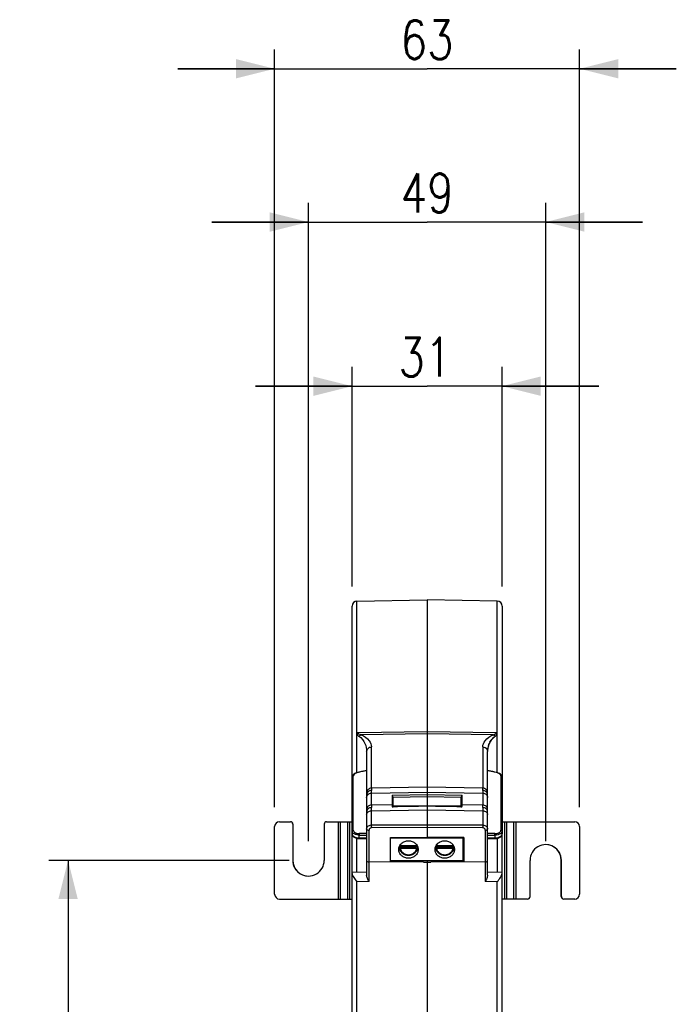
# Model space of a CAD drawing. Header units: millimetres. Extents: x 0 to 210, y 0 to 297.
# Tile 4 of 9: x 53 to 87, y 120 to 171. Entities that reach past the tile are written whole.
import ezdxf

# ---------------------------------------------------------------- set-up
doc = ezdxf.new("R2010")
doc.units = ezdxf.units.MM
doc.header["$LTSCALE"] = 19.36
doc.layers.get('0').update_dxf_attribs({"linetype": 'CONTINUOUS'})
doc.styles.get("Standard").update_dxf_attribs({"font": 'SIMPLEX.SHX', "width": 0.8})
doc.dimstyles.new('DIMSTYLE_1', dxfattribs={"dimtxt": 2, "dimasz": 2, "dimexe": 1, "dimexo": 1, "dimgap": 0.5, "dimtad": 1, "dimlfac": 4, "dimdsep": 46, "dimtxsty": 'Standard', "dimblk": '_FILLED', "dimblk1": '_FILLED', "dimblk2": '_FILLED', "dimcen": 0.09, "dimazin": 2, "dimtp": 0.01, "dimtm": 0.01, "dimtfac": 1, "dimtofl": 0, "dimtmove": 0, "dimatfit": 3, "dimldrblk": '_FILLED', "dimfxl": 0, "dimtolj": 1, "dimarcsym": 0})
doc.dimstyles.new('DIMSTYLE_2', dxfattribs={"dimtxt": 2, "dimasz": 2, "dimexe": 1, "dimexo": 1, "dimgap": 0.5, "dimtad": 1, "dimdec": 0, "dimlfac": 4, "dimdsep": 46, "dimtxsty": 'Standard', "dimblk": '_FILLED', "dimblk1": '_FILLED', "dimblk2": '_FILLED', "dimcen": 0.09, "dimazin": 2, "dimtp": 0.01, "dimtm": 0.01, "dimtfac": 1, "dimtdec": 0, "dimtofl": 0, "dimtmove": 0, "dimatfit": 3, "dimldrblk": '_FILLED', "dimfxl": 0, "dimtolj": 1, "dimarcsym": 0})

# ---------------------------------------------------------------- blocks, each defined once
blk = doc.blocks.new('_FILLED')
at = {"color": 0, "linetype": 'ByBlock'}
blk.add_solid([(0, 0), (-1, 0.25), (-1, -0.25)], dxfattribs=at)
blk = doc.blocks.new('*D1')
at = {"color": 8}
for p, q in [((66.967, 127.287), (54.54, 127.287)), ((55.54, 127.287), (55.54, 109.287)), ((55.54, 91.287), (55.54, 109.287)), ((67.029, 91.287), (54.54, 91.287))]:
    blk.add_line(p, q, dxfattribs=at)
at = {"color": 8, "xscale": 2, "yscale": 2, "zscale": 2}
for p, rotation in [((55.54, 127.287), 90), ((55.54, 91.287), 270)]:
    blk.add_blockref('_FILLED', p, dxfattribs=dict(at, rotation=rotation))
at = {"color": 8, "insert": (53.04, 109.287), "char_height": 2, "width": 4.8, "attachment_point": 2, "rotation": 90, "line_spacing_factor": 0.9}
blk.add_mtext('144', dxfattribs=at)
blk = doc.blocks.new('*D3')
at = {"color": 8}
for p, q in [((70.222, 141.433), (70.222, 152.794)), ((77.972, 141.433), (77.972, 152.794)), ((70.222, 151.794), (65.222, 151.794)), ((65.222, 151.794), (74.097, 151.794)), ((82.972, 151.794), (74.097, 151.794)), ((77.972, 151.794), (82.972, 151.794))]:
    blk.add_line(p, q, dxfattribs=at)
at = {"color": 8, "xscale": 2, "yscale": 2, "zscale": 2}
for p, rotation in [((70.222, 151.794), 4.868999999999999e-07), ((77.972, 151.794), 180.0000004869)]:
    blk.add_blockref('_FILLED', p, dxfattribs=dict(at, rotation=rotation))
at = {"color": 8, "insert": (73.986, 154.294), "char_height": 2, "width": 3.2, "attachment_point": 2, "line_spacing_factor": 0.9}
blk.add_mtext('31', dxfattribs=at)
blk = doc.blocks.new('*D4')
at = {"color": 8}
for p, q in [((67.967, 128.287), (67.967, 161.278)), ((80.228, 128.287), (80.228, 161.278)), ((67.967, 160.278), (62.967, 160.278)), ((62.967, 160.278), (74.097, 160.278)), ((85.228, 160.278), (74.097, 160.278)), ((80.228, 160.278), (85.228, 160.278))]:
    blk.add_line(p, q, dxfattribs=at)
at = {"color": 8, "xscale": 2, "yscale": 2, "zscale": 2}
blk.add_blockref('_FILLED', (67.967, 160.278), dxfattribs=at)
at = {"color": 8, "xscale": 2, "yscale": 2, "zscale": 2, "rotation": 180}
blk.add_blockref('_FILLED', (80.228, 160.278), dxfattribs=at)
at = {"color": 8, "insert": (74.097, 162.778), "char_height": 2, "width": 3.2, "attachment_point": 2, "line_spacing_factor": 0.9}
blk.add_mtext('49', dxfattribs=at)
blk = doc.blocks.new('*D5')
at = {"color": 8}
for p, q in [((66.217, 130.037), (66.217, 169.2)), ((81.977, 130.037), (81.977, 169.2)), ((66.217, 168.2), (61.217, 168.2)), ((61.217, 168.2), (74.097, 168.2)), ((86.977, 168.2), (74.097, 168.2)), ((81.977, 168.2), (86.977, 168.2))]:
    blk.add_line(p, q, dxfattribs=at)
at = {"color": 8, "xscale": 2, "yscale": 2, "zscale": 2}
blk.add_blockref('_FILLED', (66.217, 168.2), dxfattribs=at)
at = {"color": 8, "xscale": 2, "yscale": 2, "zscale": 2, "rotation": 180}
blk.add_blockref('_FILLED', (81.977, 168.2), dxfattribs=at)
at = {"color": 8, "insert": (74.097, 170.7), "char_height": 2, "width": 3.2, "attachment_point": 2, "line_spacing_factor": 0.9}
blk.add_mtext('63', dxfattribs=at)

msp = doc.modelspace()

# ---------------------------------------------------------------- linework, layer by layer
at = {"color": 7}
for p, q in [((70.4678, 140.6825), (74.0971, 140.7459)), ((70.4678, 131.8144), (70.4678, 140.6825)), ((74.0971, 140.7459), (74.0971, 130.108)), ((77.7265, 140.6825), (74.0971, 140.7459)), ((77.7265, 131.8138), (77.7265, 140.6825)), ((70.2221, 131.6066), (70.2221, 140.4324)), ((77.9721, 140.4324), (77.9721, 131.6073)), ((70.4678, 133.8981), (70.5063, 133.8987)), ((70.5063, 133.8987), (70.5442, 133.8993)), ((70.5442, 133.8993), (74.0971, 133.955)), ((74.0971, 133.955), (77.6501, 133.8993)), ((77.6501, 133.8993), (77.688, 133.8987)), ((77.688, 133.8987), (77.7265, 133.8981)), ((74.0971, 133.8259), (70.6855, 133.7722)), ((77.5088, 133.7722), (74.0971, 133.8259)), ((70.9721, 132.9091), (70.9721, 126.5149)), ((71.2178, 131.0151), (71.2178, 133.1481)), ((76.9765, 133.1481), (76.9765, 131.0151)), ((77.2221, 126.5149), (77.2221, 132.9091)), ((77.2704, 133.2182), (77.2717, 133.2226)), ((70.4617, 131.8125), (70.4042, 131.7914)), ((70.527, 131.8322), (70.4617, 131.8125)), ((70.595, 131.8492), (70.527, 131.8322)), ((70.9721, 131.9309), (70.8954, 131.9151)), ((77.4912, 131.8737), (77.4271, 131.8878)), ((77.5996, 131.8491), (77.4912, 131.8737)), ((77.5866, 131.8498), (77.5468, 131.859)), ((77.5996, 131.8491), (77.5986, 131.8494)), ((77.6877, 131.8264), (77.5986, 131.8494)), ((77.7642, 131.8015), (77.6877, 131.8264)), ((77.8325, 131.7724), (77.7642, 131.8015)), ((70.2221, 131.603), (70.2223, 131.6068)), ((70.2221, 128.6503), (70.2221, 131.603)), ((70.223, 131.6181), (70.2223, 131.6066)), ((70.2836, 128.8409), (70.2836, 131.664)), ((70.4042, 131.7914), (70.3543, 131.7686)), ((77.8899, 131.7385), (77.8325, 131.7724)), ((77.9107, 131.664), (77.9107, 128.8409)), ((77.972, 131.6074), (77.9721, 131.603)), ((77.9721, 131.603), (77.9721, 128.6503)), ((74.0971, 131.0622), (71.2178, 131.0151)), ((71.2178, 131.0151), (71.2178, 130.9015)), ((71.2178, 130.7652), (71.2178, 130.9015)), ((71.2178, 130.7652), (74.0971, 130.8122)), ((76.9765, 131.0151), (74.0971, 131.0622)), ((74.0971, 130.8122), (76.9765, 130.7652)), ((76.9765, 130.9015), (76.9765, 131.0151)), ((76.9765, 130.9015), (76.9765, 130.1479)), ((71.2178, 130.1479), (71.2178, 130.7652)), ((74.0971, 130.6708), (72.2849, 130.6422)), ((72.2849, 130.6422), (72.2849, 130.1639)), ((72.3485, 130.5601), (72.2849, 130.6422)), ((72.3485, 130.5601), (74.0971, 130.5878)), ((72.3485, 130.056), (72.3485, 130.5601)), ((75.9094, 130.6422), (74.0971, 130.6708)), ((74.0971, 130.5878), (75.8458, 130.5601)), ((75.9094, 130.6422), (75.8458, 130.5601)), ((75.8458, 130.5601), (75.8458, 130.056)), ((75.9094, 130.1639), (75.9094, 130.6422)), ((72.2849, 130.1639), (71.2178, 130.1479)), ((71.2178, 130.1479), (71.2178, 130.0138)), ((71.2178, 129.1165), (71.2178, 130.0138)), ((71.2178, 129.8522), (74.0971, 129.8954)), ((72.2959, 130.056), (72.3481, 130.0568)), ((74.0971, 130.108), (72.3577, 130.0805)), ((72.3577, 130.0805), (72.3577, 130.056)), ((72.6971, 130.0624), (72.6971, 130.0859)), ((72.7033, 130.086), (72.7083, 130.0625)), ((73.5639, 130.0762), (73.5689, 130.0997)), ((73.5721, 130.0997), (73.5721, 130.0763)), ((75.8365, 130.0805), (74.0971, 130.108)), ((74.0971, 130.0846), (74.0971, 128.4761)), ((74.0971, 129.8954), (76.9765, 129.8522)), ((74.5721, 130.0771), (74.5721, 130.1005)), ((74.5752, 130.1005), (74.5802, 130.077)), ((75.4362, 130.0633), (75.4412, 130.0868)), ((75.4471, 130.0867), (75.4471, 130.0632)), ((75.8221, 130.0572), (75.8221, 130.0807)), ((75.8365, 130.056), (75.8365, 130.0805)), ((75.8462, 130.0568), (75.8983, 130.056)), ((76.9765, 130.1479), (75.9094, 130.1639)), ((76.9765, 130.0138), (76.9765, 130.1479)), ((76.9765, 130.0138), (76.9765, 129.1165)), ((66.4667, 129.2866), (67.0292, 129.2866)), ((68.9039, 129.2866), (70.2221, 129.2866)), ((69.5191, 125.2866), (69.5191, 129.2866)), ((69.6263, 125.2866), (69.6263, 129.2866)), ((69.9761, 129.2866), (69.9761, 125.2866)), ((70.0833, 129.2866), (70.0833, 125.2866)), ((77.9721, 129.2866), (81.7275, 129.2866)), ((78.111, 125.2866), (78.111, 129.2866)), ((78.2181, 125.2866), (78.2181, 129.2866)), ((78.568, 129.2866), (78.568, 125.2866)), ((78.6752, 129.2866), (78.6752, 125.2866)), ((66.2168, 125.5366), (66.2168, 129.0366)), ((67.1541, 129.1616), (67.1541, 127.2882)), ((67.1541, 129.1616), (67.1607, 129.1616)), ((67.1607, 129.1616), (67.1607, 127.2882)), ((68.7789, 129.1616), (68.7789, 127.2866)), ((71.095, 126.1888), (71.095, 128.8503)), ((74.0971, 128.9802), (71.211, 128.9651)), ((71.2178, 129.1165), (74.0971, 129.1315)), ((74.0971, 129.1315), (76.9765, 129.1165)), ((76.9833, 128.9651), (74.0971, 128.9802)), ((77.0993, 128.8503), (77.0993, 126.1888)), ((81.9775, 129.0366), (81.9775, 125.5366)), ((70.2221, 128.6503), (70.2221, 128.6491)), ((70.2221, 78.1405), (70.2221, 128.6491)), ((70.4678, 126.6778), (70.4678, 128.425)), ((70.5901, 128.409), (70.9721, 128.3991)), ((70.9721, 128.674), (70.5906, 128.6717)), ((70.5906, 128.5933), (70.9721, 128.5957)), ((70.5906, 128.445), (70.5906, 128.5933)), ((70.9721, 128.4352), (70.5906, 128.445)), ((70.5906, 128.4196), (70.9721, 128.4097)), ((72.1971, 128.4662), (74.0971, 128.4761)), ((72.1971, 127.24), (72.1971, 128.4662)), ((75.9471, 128.4371), (72.1971, 128.4371)), ((75.9971, 128.4662), (74.0971, 128.4761)), ((75.9471, 128.4665), (75.9471, 127.2589)), ((75.9971, 128.4662), (75.9971, 127.24)), ((77.6037, 128.6717), (77.2221, 128.674)), ((77.2221, 128.5957), (77.6037, 128.5933)), ((77.6037, 128.445), (77.2221, 128.4352)), ((77.2221, 128.4097), (77.6037, 128.4196)), ((77.6042, 128.409), (77.2221, 128.3991)), ((77.6037, 128.5933), (77.6037, 128.445)), ((77.6737, 128.4148), (77.7204, 128.4233)), ((77.7265, 128.425), (77.7265, 126.6778)), ((77.97, 128.6248), (77.9721, 128.6491)), ((77.9721, 128.6491), (77.9721, 128.6503)), ((77.9721, 78.1405), (77.9721, 128.6491)), ((72.6614, 127.9135), (72.6614, 127.9874)), ((72.6614, 127.9874), (73.6079, 127.9874)), ((72.6614, 127.9135), (72.6616, 127.9117)), ((72.693, 127.8939), (72.6921, 127.8941)), ((72.7124, 128.0509), (73.5569, 128.0509)), ((73.5569, 127.8923), (72.7124, 127.8923)), ((73.5771, 127.894), (73.5763, 127.8939)), ((73.5964, 127.9001), (73.5949, 127.8994)), ((73.6079, 127.9135), (73.6076, 127.9112)), ((73.6077, 127.9117), (73.6079, 127.9135)), ((73.6079, 127.9874), (73.6079, 127.9135)), ((74.5364, 127.9135), (74.5364, 127.9874)), ((74.5364, 127.9874), (75.4829, 127.9874)), ((74.5364, 127.9135), (74.5366, 127.9117)), ((74.568, 127.8939), (74.5671, 127.8941)), ((74.5874, 128.0509), (75.4319, 128.0509)), ((75.4319, 127.8923), (74.5874, 127.8923)), ((75.4521, 127.894), (75.4513, 127.8939)), ((75.4714, 127.9001), (75.4699, 127.8994)), ((75.4829, 127.9135), (75.4826, 127.9112)), ((75.4827, 127.9117), (75.4829, 127.9135)), ((75.4829, 127.9874), (75.4829, 127.9135)), ((75.9471, 128.1871), (75.9971, 128.1875)), ((75.9471, 127.7924), (75.9971, 127.7935)), ((67.1541, 127.2882), (67.1607, 127.2882)), ((75.9471, 127.2589), (72.1971, 127.2589)), ((73.9046, 127.2017), (72.1971, 127.24)), ((74.0971, 127.2589), (74.0971, 77.8272)), ((75.9971, 127.24), (74.2897, 127.2017)), ((79.4154, 125.4116), (79.4154, 127.2866)), ((81.0336, 125.4116), (81.0336, 127.2849)), ((81.0401, 127.2849), (81.0336, 127.2849)), ((81.0401, 125.4116), (81.0401, 127.2849)), ((73.9046, 127.2017), (71.095, 127.2126)), ((73.9046, 127.2017), (74.0971, 127.1967)), ((74.0971, 127.1967), (74.2897, 127.2017)), ((77.0993, 127.2126), (74.2897, 127.2017)), ((70.2221, 126.6735), (70.9721, 126.6866)), ((77.2221, 126.6866), (77.9721, 126.6735)), ((71.095, 126.1888), (70.4678, 126.1778)), ((70.4678, 77.8906), (70.4678, 126.1778)), ((77.7265, 126.1778), (77.0993, 126.1888)), ((77.7265, 77.8906), (77.7265, 126.1778)), ((66.4667, 125.2866), (70.2221, 125.2866)), ((79.2904, 125.2866), (77.9721, 125.2866)), ((81.0401, 125.4116), (81.0336, 125.4116)), ((81.7275, 125.2866), (81.1651, 125.2866))]:
    msp.add_line(p, q, dxfattribs=at)
for points in [[(70.7671, 131.8878), (70.7031, 131.8737), (70.5947, 131.8491)], [(70.8954, 131.9151), (70.8313, 131.9016), (70.7671, 131.8878)], [(77.4271, 131.8878), (77.363, 131.9016), (77.2989, 131.9151), (77.2221, 131.9309)], [(70.3543, 131.7686), (70.3118, 131.7437), (70.2765, 131.7159), (70.2493, 131.6849), (70.2314, 131.6519), (70.223, 131.6181)], [(77.972, 131.6073), (77.9619, 131.6542), (77.9335, 131.6996), (77.8899, 131.7385)], [(70.2221, 128.6491), (70.2241, 128.6257), (70.2321, 128.5947), (70.2461, 128.565), (70.2657, 128.5371), (70.2902, 128.5116)], [(70.2902, 128.5116), (70.3195, 128.4883), (70.3532, 128.4676), (70.3907, 128.4496)], [(70.3907, 128.4496), (70.4318, 128.4347), (70.4748, 128.4231)], [(70.4748, 128.4231), (70.52, 128.4148), (70.5678, 128.41), (70.5901, 128.409)], [(77.6042, 128.409), (77.6249, 128.4099), (77.6737, 128.4148)], [(77.7204, 128.4233), (77.764, 128.4351), (77.8043, 128.45)], [(77.8043, 128.45), (77.8405, 128.4673), (77.8732, 128.4872), (77.9017, 128.5094), (77.9257, 128.5337), (77.9458, 128.561), (77.9611, 128.5918), (77.97, 128.6248)]]:
    msp.add_lwpolyline(points, dxfattribs=at)
for centre, radius, start, end in [((70.4721, 140.4326), 0.25, 91, 180), ((77.7221, 140.4326), 0.25, 0, 89), ((71.2289, 134.7411), 1.1358, 227.9208, 228.54675), ((71.2034, 134.713), 1.0978, 227.92811, 228.54718), ((71.1976, 134.7064), 1.089, 228.54407, 231.00144), ((71.1607, 134.6632), 1.0323, 228.52435, 230.69499), ((71.2055, 134.7161), 1.1015, 230.63288, 231.5228), ((71.1892, 134.696), 1.0757, 231.0047, 231.5402), ((71.1798, 134.6841), 1.0605, 231.53703, 233.24836), ((71.1655, 134.6656), 1.0371, 231.51797, 233.26792), ((77.0287, 134.6658), 1.0373, 306.73225, 308.48881), ((77.0199, 134.677), 1.0516, 306.74855, 307.31509), ((77.0118, 134.6876), 1.0649, 307.31614, 308.46781), ((76.9884, 134.7166), 1.1022, 308.48419, 309.3669), ((77.0048, 134.6964), 1.0762, 308.46669, 309.07769), ((76.9953, 134.708), 1.0912, 309.08202, 312.07593), ((77.0186, 134.681), 1.0555, 309.32357, 312.1199), ((78.2526, 132.9073), 1.0303, 155.36127, 161.76377), ((78.3399, 132.8588), 1.1301, 152.1149, 155.3883), ((78.2275, 132.9187), 1.0026, 151.97239, 155.35595), ((78.1921, 132.9383), 0.9622, 144.91692, 152.014), ((78.04, 133.0462), 0.7763, 141.94847, 145.00129), ((78.1557, 132.9628), 0.9184, 142.29048, 144.8632), ((78.008, 133.071), 0.7358, 139.68348, 141.93575), ((78.1341, 132.9796), 0.891, 140.4463, 142.29388), ((77.9951, 133.0818), 0.719, 138.57198, 139.67787), ((78.1203, 132.991), 0.8731, 138.99203, 140.44222), ((77.9988, 133.0785), 0.724, 137.90061, 138.56936), ((78.1062, 133.0033), 0.8544, 137.24432, 138.99494), ((77.3109, 134.4722), 0.7274, 285.78473, 287.25256), ((77.3392, 134.3825), 0.6333, 287.21255, 290.49832), ((78.0135, 133.1064), 0.7155, 123.23644, 127.42079), ((78.5871, 132.4042), 1.62, 126.59564, 128.28496), ((77.5265, 133.9407), 0.2438, 321.58156, 325.13202), ((78.2191, 132.909), 0.997, 176.12818, 179.99426), ((78.2397, 132.9076), 1.0176, 172.42409, 176.12654), ((78.2395, 132.9076), 1.0174, 172.46532, 176.12835), ((78.2517, 132.906), 1.0297, 168.88401, 172.46506), ((78.2615, 132.9041), 1.0397, 165.44911, 168.88728), ((78.2603, 132.9044), 1.0385, 165.44559, 168.88782), ((78.2631, 132.9037), 1.0414, 162.17091, 165.44634), ((78.2628, 132.9038), 1.0411, 162.42048, 165.44776), ((78.0254, 132.9926), 0.788, 162.4821, 163.03353), ((78.2647, 132.9032), 1.043, 161.75723, 162.17241), ((70.9843, 130.2149), 1.6777, 102.97468, 105.30298), ((73.7746, 118.1698), 14.0418, 102.19476, 103.03432), ((73.7662, 118.2085), 14.0022, 101.51019, 102.19468), ((74.4281, 118.2085), 14.0022, 77.80532, 78.48981), ((74.4207, 118.1741), 14.0374, 77.13243, 77.80532), ((77.1577, 129.9968), 1.902, 76.56976, 76.96775), ((66.4668, 129.0366), 0.25, 90.00522, 180.00408), ((67.0292, 129.1616), 0.125, 359.99533, 89.99533), ((67.0357, 129.1616), 0.125, 359.99533, 89.99533), ((68.9039, 129.1616), 0.125, 90.00467, 180.00462), ((81.7275, 129.0366), 0.25, 359.99592, 89.99478), ((70.3288, 128.7886), 0.1066, 180.06728, 193.13809), ((71.2205, 128.8259), 0.2906, 90.54268, 93.49803), ((76.443, 129.0439), 5.2258, 180.28397, 180.86311), ((76.9738, 128.8259), 0.2906, 86.50197, 89.45732), ((71.7513, 129.0439), 5.2258, 359.13689, 359.71603), ((77.814, 128.8411), 0.0968, 346.16854, 359.92225), ((70.567, 128.822), 0.3974, 245.74406, 250.98722), ((77.5881, 129.1338), 0.689, 271.29634, 275.39598), ((77.59, 128.9638), 0.5444, 271.43741, 279.93177), ((77.6273, 128.8219), 0.3974, 289.01912, 294.25681), ((73.0572, 128.0852), 0.4229, 196.48068, 200.61661), ((73.0524, 128.0672), 0.399, 190.8759, 191.53094), ((73.0505, 127.9928), 0.3971, 191.53096, 191.78845), ((72.6707, 127.9136), 0.00932, 180.66999, 193.94045), ((72.6711, 127.9136), 0.0097, 191.72292, 194.0302), ((72.7089, 128.146), 0.0949, 257.94388, 259.82969), ((72.7082, 128.1435), 0.0922, 257.99624, 259.93019), ((72.7099, 128.152), 0.1009, 259.82939, 261.90867), ((72.7088, 128.1463), 0.0951, 259.92231, 260.44852), ((72.7111, 127.9988), 0.1065, 259.69986, 260.19527), ((72.712, 128.1693), 0.1183, 260.72215, 262.07732), ((72.7128, 128.1742), 0.1233, 262.06929, 262.99443), ((72.7106, 128.1566), 0.1055, 261.9027, 262.98375), ((72.7127, 128.1737), 0.1227, 262.99385, 264.30755), ((72.7113, 128.1628), 0.1118, 262.98778, 264.43188), ((72.7127, 128.1739), 0.123, 264.30831, 265.25142), ((72.7119, 128.1687), 0.1177, 264.42727, 265.41435), ((72.7124, 128.175), 0.1241, 265.42175, 267.44951), ((72.7126, 128.1719), 0.121, 265.24353, 267.20779), ((72.7124, 128.1705), 0.1196, 267.22925, 269.95899), ((72.7127, 128.1814), 0.1305, 267.44628, 269.84357), ((72.7127, 128.0227), 0.1304, 267.43459, 269.84333), ((73.0703, 127.9688), 0.3673, 155.2028, 167.07607), ((73.1965, 127.9678), 0.3699, 12.97973, 24.78391), ((73.5566, 128.0228), 0.1305, 270.15643, 272.55372), ((73.5587, 127.9961), 0.1036, 279.77206, 280.22619), ((73.2187, 127.9928), 0.3972, 348.21142, 348.46904), ((73.5984, 127.9136), 0.00946, 345.84177, 348.40082), ((73.2169, 128.0672), 0.399, 348.46906, 349.12529), ((73.2121, 128.0852), 0.4229, 339.38339, 343.51931), ((74.9322, 128.0852), 0.4229, 196.48068, 200.61661), ((74.9274, 128.0672), 0.399, 190.8759, 191.53094), ((74.9255, 127.9928), 0.3971, 191.53096, 191.78845), ((74.5457, 127.9136), 0.00932, 180.66999, 193.94045), ((74.5461, 127.9136), 0.0097, 191.72292, 194.0302), ((74.5839, 128.146), 0.0949, 257.94388, 259.82969), ((74.5832, 128.1435), 0.0922, 257.99624, 259.93019), ((74.5849, 128.152), 0.1009, 259.82939, 261.90867), ((74.5838, 128.1463), 0.0951, 259.92231, 260.44852), ((74.5861, 127.9988), 0.1065, 259.69986, 260.19527), ((74.587, 128.1693), 0.1183, 260.72215, 262.07732), ((74.5878, 128.1742), 0.1233, 262.06929, 262.99443), ((74.5856, 128.1566), 0.1055, 261.9027, 262.98375), ((74.5877, 128.1737), 0.1227, 262.99385, 264.30755), ((74.5863, 128.1628), 0.1118, 262.98778, 264.43188), ((74.5877, 128.1739), 0.123, 264.30831, 265.25142), ((74.5869, 128.1687), 0.1177, 264.42727, 265.41435), ((74.5874, 128.175), 0.1241, 265.42175, 267.44951), ((74.5876, 128.1719), 0.121, 265.24353, 267.20779), ((74.5874, 128.1705), 0.1196, 267.22925, 269.95899), ((74.5877, 128.1814), 0.1305, 267.44628, 269.84357), ((74.5877, 128.0227), 0.1304, 267.43459, 269.84333), ((74.9453, 127.9688), 0.3673, 155.2028, 167.07607), ((75.0715, 127.9678), 0.3699, 12.97973, 24.78391), ((75.4316, 128.0228), 0.1305, 270.15643, 272.55372), ((75.4337, 127.9961), 0.1036, 279.77206, 280.22619), ((75.0937, 127.9928), 0.3972, 348.21142, 348.46904), ((75.4734, 127.9136), 0.00946, 345.84177, 348.40082), ((75.0919, 128.0672), 0.399, 348.46906, 349.12529), ((75.0871, 128.0852), 0.4229, 339.38339, 343.51931), ((80.2278, 127.2866), 0.8124, 359.87646, 180.00449), ((80.2212, 127.2866), 0.8124, 359.87649, 89.5338), ((67.9665, 127.2865), 0.8124, 179.87646, 0.00449), ((67.9731, 127.2865), 0.8124, 179.87649, 269.5338), ((66.4668, 125.5365), 0.25, 179.9959, 269.99476), ((79.2904, 125.4115), 0.125, 270.00467, 0.00462), ((81.1586, 125.4115), 0.125, 179.99533, 269.99533), ((81.1651, 125.4115), 0.125, 179.99533, 269.99533), ((81.7275, 125.5365), 0.25, 270.00524, 0.0041)]:
    msp.add_arc(centre, radius, start, end, dxfattribs=at)
for centre, major_axis, ratio, start_param, end_param in [((74.8282, 127.9359), (2.4852, -2.4016), 0.2249758, 3.3556679, 3.4488133), ((-1062.359, 110.9018), (1777.7347, 28.9784), 0.000481, 0.8772372, 0.878516), ((1210.5532, 110.9018), (1777.7347, -28.9784), 0.000481, 2.2630767, 2.2643554), ((73.3661, 127.9359), (2.4852, 2.4016), 0.2249758, 5.9759646, 6.0691101)]:
    msp.add_ellipse(centre, major_axis=major_axis, ratio=ratio, start_param=start_param, end_param=end_param, dxfattribs=at)
for points in [[(70.4678, 133.8013), (70.4917, 133.816), (70.518, 133.8275), (70.5452, 133.8344)], [(70.4678, 133.8013), (70.4736, 133.793), (70.4799, 133.785), (70.4866, 133.7774)], [(70.4866, 133.7774), (70.4935, 133.7696), (70.5009, 133.7622), (70.5085, 133.755)], [(70.5085, 133.755), (70.5283, 133.7364), (70.5502, 133.7197), (70.5729, 133.7048)], [(70.5729, 133.7048), (70.5904, 133.7231), (70.6106, 133.7393), (70.6327, 133.7516)], [(70.6327, 133.7516), (70.6492, 133.7608), (70.6671, 133.768), (70.6855, 133.7722)], [(77.2739, 133.2298), (77.2847, 133.2638), (77.2977, 133.297), (77.3125, 133.3294)], [(77.3411, 133.3873), (77.36, 133.4232), (77.3807, 133.4582), (77.404, 133.4914)], [(77.5088, 133.7722), (77.5318, 133.7669), (77.5541, 133.757), (77.574, 133.7442)], [(77.6084, 133.8098), (77.593, 133.8021), (77.5771, 133.7953), (77.561, 133.7893)], [(77.574, 133.7442), (77.5913, 133.7331), (77.6072, 133.7197), (77.6213, 133.7048)], [(77.6491, 133.8344), (77.6364, 133.8249), (77.6226, 133.817), (77.6084, 133.8098)], [(77.6213, 133.7048), (77.657, 133.7282), (77.691, 133.7557), (77.7175, 133.7892)], [(77.6491, 133.8344), (77.6763, 133.8275), (77.7026, 133.816), (77.7265, 133.8013)], [(70.4314, 131.7969), (70.4164, 131.7909), (70.4015, 131.7843), (70.387, 131.7771)], [(77.8072, 131.7771), (77.7926, 131.7844), (77.7778, 131.7909), (77.7627, 131.797)], [(77.9107, 131.664), (77.9107, 131.6723), (77.9092, 131.6806), (77.9065, 131.6884)], [(70.2836, 128.8409), (70.2836, 128.8177), (70.2932, 128.794), (70.3072, 128.7754)], [(70.3072, 128.7754), (70.3125, 128.7683), (70.3185, 128.7616), (70.325, 128.7555)], [(77.6839, 128.4275), (77.7086, 128.4319), (77.7331, 128.438), (77.7568, 128.4462)], [(72.6617, 127.9113), (72.662, 127.9099), (72.6627, 127.9085), (72.6636, 127.9073)], [(73.6076, 127.9112), (73.6072, 127.9097), (73.6064, 127.9082), (73.6054, 127.907)], [(74.5367, 127.9113), (74.537, 127.9099), (74.5377, 127.9085), (74.5386, 127.9073)], [(75.4826, 127.9112), (75.4822, 127.9097), (75.4814, 127.9082), (75.4804, 127.907)]]:
    msp.add_open_spline(points, degree=3, dxfattribs=at)
for points, knots in [([(70.6855, 133.7722), (70.6479, 133.7829), (70.599, 133.8003), (70.555, 133.8271), (70.5452, 133.8344)], [0, 0, 0, 0, 0.7617741, 1, 1, 1, 1]), ([(70.5729, 133.7048), (70.7105, 133.6147), (70.9081, 133.3563), (70.9721, 133.0499), (70.9721, 132.9091)], [0, 0, 0, 0, 0.5387352, 1, 1, 1, 1]), ([(70.6855, 133.7722), (70.845, 133.7112), (71.1006, 133.5481), (71.2178, 133.2631), (71.2178, 133.1481)], [0, 0, 0, 0, 0.5976478, 1, 1, 1, 1]), ([(76.9765, 133.1481), (76.9765, 133.2631), (77.0937, 133.5481), (77.3493, 133.7112), (77.5088, 133.7722)], [0, 0, 0, 0, 0.4023522, 1, 1, 1, 1]), ([(77.4616, 133.5639), (77.4704, 133.5736), (77.5084, 133.6135), (77.5504, 133.6497), (77.5834, 133.6758)], [0, 0, 0, 0, 0.2364075, 1, 1, 1, 1]), ([(77.4788, 133.5833), (77.5015, 133.6078), (77.5342, 133.6392), (77.5694, 133.6675), (77.5787, 133.6746)], [0, 0, 0, 0, 0.7395109, 1, 1, 1, 1]), ([(70.9721, 132.9091), (70.9721, 132.9699), (71.0269, 133.0977), (71.1551, 133.1471), (71.2178, 133.1481)], [0, 0, 0, 0, 0.4921712, 1, 1, 1, 1]), ([(76.9765, 133.1481), (77.017, 133.1475), (77.1011, 133.1263), (77.1652, 133.0666), (77.1876, 133.0303)], [0, 0, 0, 0, 0.487266, 1, 1, 1, 1]), ([(77.1876, 133.0303), (77.1935, 133.0207), (77.2132, 132.9832), (77.2221, 132.9402), (77.2221, 132.9091)], [0, 0, 0, 0, 0.264884, 1, 1, 1, 1]), ([(70.5415, 131.8332), (70.5314, 131.8304), (70.4943, 131.8197), (70.4576, 131.8074), (70.4314, 131.7969)], [0, 0, 0, 0, 0.271278, 1, 1, 1, 1]), ([(70.6076, 131.8498), (70.6056, 131.8501), (70.6013, 131.8502), (70.5971, 131.8497), (70.595, 131.8492)], [0, 0, 0, 0, 0.4913595, 1, 1, 1, 1]), ([(77.5986, 131.8494), (77.5966, 131.8498), (77.5926, 131.8502), (77.5886, 131.8501), (77.5866, 131.8498)], [0, 0, 0, 0, 0.5081725, 1, 1, 1, 1]), ([(77.7627, 131.797), (77.751, 131.8016), (77.6976, 131.8214), (77.6426, 131.8365), (77.5995, 131.8468)], [0, 0, 0, 0, 0.2215553, 1, 1, 1, 1]), ([(70.2223, 131.6068), (70.2232, 131.6217), (70.2375, 131.6519), (70.2685, 131.6638), (70.2836, 131.664)], [0, 0, 0, 0, 0.4989206, 1, 1, 1, 1]), ([(70.387, 131.7771), (70.3714, 131.7692), (70.327, 131.7449), (70.2836, 131.6988), (70.2836, 131.664)], [0, 0, 0, 0, 0.334809, 1, 1, 1, 1]), ([(77.9065, 131.6884), (77.9035, 131.6967), (77.8809, 131.7364), (77.8396, 131.7609), (77.8072, 131.7771)], [0, 0, 0, 0, 0.1955596, 1, 1, 1, 1]), ([(77.9107, 131.664), (77.9257, 131.6638), (77.9564, 131.6521), (77.9709, 131.6223), (77.972, 131.6074)], [0, 0, 0, 0, 0.5005503, 1, 1, 1, 1]), ([(71.2178, 131.0151), (71.1551, 131.0141), (71.0269, 130.9646), (70.9721, 130.8368), (70.9721, 130.7761)], [0, 0, 0, 0, 0.5078288, 1, 1, 1, 1]), ([(71.2178, 130.9015), (71.1553, 130.9005), (71.0283, 130.8536), (70.9721, 130.7277), (70.9721, 130.6682)], [0, 0, 0, 0, 0.5120393, 1, 1, 1, 1]), ([(77.2221, 130.7761), (77.2221, 130.8368), (77.1674, 130.9646), (77.0392, 131.0141), (76.9765, 131.0151)], [0, 0, 0, 0, 0.4921712, 1, 1, 1, 1]), ([(77.2221, 130.6682), (77.2221, 130.7277), (77.166, 130.8536), (77.039, 130.9005), (76.9765, 130.9015)], [0, 0, 0, 0, 0.4879607, 1, 1, 1, 1]), ([(70.9721, 130.5386), (70.9721, 130.5967), (71.0301, 130.7203), (71.1556, 130.7642), (71.2178, 130.7652)], [0, 0, 0, 0, 0.4827784, 1, 1, 1, 1]), ([(76.9765, 130.7652), (77.0387, 130.7642), (77.1642, 130.7203), (77.2221, 130.5967), (77.2221, 130.5386)], [0, 0, 0, 0, 0.5172216, 1, 1, 1, 1]), ([(71.2178, 130.1479), (71.1556, 130.147), (71.0301, 130.103), (70.9721, 129.9795), (70.9721, 129.9214)], [0, 0, 0, 0, 0.5172216, 1, 1, 1, 1]), ([(71.2178, 130.0138), (71.156, 130.0129), (71.0337, 129.9746), (70.9721, 129.8559), (70.9721, 129.8007)], [0, 0, 0, 0, 0.5278352, 1, 1, 1, 1]), ([(70.9721, 129.6553), (70.9721, 129.7071), (71.0384, 129.8196), (71.1566, 129.8514), (71.2178, 129.8522)], [0, 0, 0, 0, 0.4586309, 1, 1, 1, 1]), ([(77.2221, 129.9214), (77.2221, 129.9795), (77.1642, 130.103), (77.0387, 130.147), (76.9765, 130.1479)], [0, 0, 0, 0, 0.4827784, 1, 1, 1, 1]), ([(77.2221, 129.8007), (77.2221, 129.8559), (77.1606, 129.9746), (77.0383, 130.0129), (76.9765, 130.0138)], [0, 0, 0, 0, 0.4721648, 1, 1, 1, 1]), ([(76.9765, 129.8522), (77.0377, 129.8514), (77.1559, 129.8196), (77.2221, 129.7071), (77.2221, 129.6553)], [0, 0, 0, 0, 0.5413691, 1, 1, 1, 1]), ([(70.2836, 128.8409), (70.2681, 128.8407), (70.2378, 128.8315), (70.2221, 128.8021), (70.2221, 128.7885)], [0, 0, 0, 0, 0.5305233, 1, 1, 1, 1]), ([(70.3947, 128.6227), (70.3727, 128.63), (70.3043, 128.6575), (70.2367, 128.7137), (70.2249, 128.7644)], [0, 0, 0, 0, 0.3086893, 1, 1, 1, 1]), ([(70.325, 128.7555), (70.332, 128.7488), (70.3655, 128.7214), (70.406, 128.7035), (70.4379, 128.6934)], [0, 0, 0, 0, 0.2244534, 1, 1, 1, 1]), ([(70.9721, 128.9031), (70.9721, 128.9564), (71.0281, 129.071), (71.1438, 129.1123), (71.2028, 129.1159)], [0, 0, 0, 0, 0.4741583, 1, 1, 1, 1]), ([(70.9721, 128.9031), (70.9721, 128.8859), (71.022, 128.8536), (71.0655, 128.8505), (71.095, 128.8503)], [0, 0, 0, 0, 0.3682831, 1, 1, 1, 1]), ([(71.211, 128.965), (71.1811, 128.9633), (71.121, 128.9393), (71.095, 128.8788), (71.095, 128.8503)], [0, 0, 0, 0, 0.5123103, 1, 1, 1, 1]), ([(71.2028, 129.1159), (71.2028, 129.106), (71.2039, 129.0556), (71.2069, 129.0052), (71.2103, 128.9649)], [0, 0, 0, 0, 0.1972698, 1, 1, 1, 1]), ([(71.2172, 129.018), (71.2172, 129.0275), (71.2171, 129.0603), (71.2173, 129.0932), (71.2178, 129.1165)], [0, 0, 0, 0, 0.2902786, 1, 1, 1, 1]), ([(76.9765, 129.1165), (76.9766, 129.1101), (76.9771, 129.0773), (76.9772, 129.0445), (76.977, 129.018)], [0, 0, 0, 0, 0.1930088, 1, 1, 1, 1]), ([(77.0993, 128.8503), (77.0993, 128.8788), (77.0733, 128.9393), (77.0132, 128.9633), (76.9833, 128.965)], [0, 0, 0, 0, 0.4876894, 1, 1, 1, 1]), ([(76.984, 128.9649), (76.9851, 128.9779), (76.9887, 129.0281), (76.9915, 129.0785), (76.9915, 129.1159)], [0, 0, 0, 0, 0.2584926, 1, 1, 1, 1]), ([(76.9915, 129.1159), (77.0505, 129.1123), (77.1661, 129.071), (77.2221, 128.9564), (77.2221, 128.9031)], [0, 0, 0, 0, 0.5258417, 1, 1, 1, 1]), ([(77.0993, 128.8503), (77.1288, 128.8505), (77.1723, 128.8536), (77.2221, 128.8859), (77.2221, 128.9031)], [0, 0, 0, 0, 0.6317169, 1, 1, 1, 1]), ([(77.7565, 128.6935), (77.776, 128.6996), (77.837, 128.7232), (77.8969, 128.773), (77.9079, 128.8179)], [0, 0, 0, 0, 0.3057815, 1, 1, 1, 1]), ([(77.9721, 128.7885), (77.9721, 128.778), (77.965, 128.7312), (77.9297, 128.6935), (77.9004, 128.6723)], [0, 0, 0, 0, 0.2244097, 1, 1, 1, 1]), ([(77.9721, 128.7885), (77.9721, 128.8021), (77.9565, 128.8315), (77.9261, 128.8407), (77.9107, 128.8409)], [0, 0, 0, 0, 0.4694767, 1, 1, 1, 1]), ([(70.2221, 128.6492), (70.2224, 128.6224), (70.2583, 128.5429), (70.3979, 128.4676), (70.5209, 128.4466), (70.5906, 128.445)], [0, 0, 0, 0, 0.1776908, 0.5370788, 1, 1, 1, 1]), ([(70.5906, 128.5933), (70.5734, 128.5933), (70.5072, 128.5955), (70.4411, 128.6072), (70.3947, 128.6227)], [0, 0, 0, 0, 0.2605197, 1, 1, 1, 1]), ([(70.4375, 128.4462), (70.4492, 128.4422), (70.499, 128.4274), (70.5511, 128.4206), (70.5906, 128.4196)], [0, 0, 0, 0, 0.2393707, 1, 1, 1, 1]), ([(70.4379, 128.6934), (70.4497, 128.6897), (70.4995, 128.6765), (70.5514, 128.6714), (70.5906, 128.6717)], [0, 0, 0, 0, 0.2387838, 1, 1, 1, 1]), ([(70.5901, 128.409), (70.5892, 128.4092), (70.5911, 128.4144), (70.5887, 128.4241), (70.5904, 128.4366), (70.5906, 128.445)], [0, 0, 0, 0, 0.0748429, 0.2946765, 1, 1, 1, 1]), ([(70.5906, 128.4196), (70.5905, 128.417), (70.5892, 128.4147), (70.591, 128.4091), (70.5901, 128.409)], [0, 0, 0, 0, 0.7228112, 1, 1, 1, 1]), ([(70.5906, 128.6717), (70.5905, 128.6668), (70.5901, 128.6407), (70.5902, 128.6146), (70.5906, 128.5933)], [0, 0, 0, 0, 0.1877713, 1, 1, 1, 1]), ([(72.6346, 127.848), (72.6346, 127.8777), (72.6412, 127.9374), (72.67, 128.0231), (72.7167, 128.1021), (72.8009, 128.1947), (72.9407, 128.2784), (73.0698, 128.3012), (73.1346, 128.3012)], [0, 0, 0, 0, 0.1191682, 0.2392978, 0.3611838, 0.4853273, 0.7394548, 1, 1, 1, 1]), ([(73.1346, 128.3012), (73.1995, 128.3012), (73.3286, 128.2784), (73.4684, 128.1947), (73.5525, 128.1021), (73.5993, 128.0231), (73.6281, 127.9374), (73.6346, 127.8777), (73.6346, 127.848)], [0, 0, 0, 0, 0.2605457, 0.514673, 0.6388164, 0.7607024, 0.8808319, 1, 1, 1, 1]), ([(74.5096, 127.848), (74.5096, 127.8777), (74.5162, 127.9374), (74.545, 128.0231), (74.5917, 128.1021), (74.6759, 128.1947), (74.8157, 128.2784), (74.9448, 128.3012), (75.0096, 128.3012)], [0, 0, 0, 0, 0.1191682, 0.2392978, 0.3611838, 0.4853273, 0.7394548, 1, 1, 1, 1]), ([(75.0096, 128.3012), (75.0745, 128.3012), (75.2036, 128.2784), (75.3434, 128.1947), (75.4275, 128.1021), (75.4743, 128.0231), (75.5031, 127.9374), (75.5096, 127.8777), (75.5096, 127.848)], [0, 0, 0, 0, 0.2605457, 0.514673, 0.6388164, 0.7607024, 0.8808319, 1, 1, 1, 1]), ([(77.6037, 128.445), (77.6039, 128.4366), (77.6012, 128.4258), (77.6068, 128.4115), (77.6042, 128.409)], [0, 0, 0, 0, 0.7026947, 1, 1, 1, 1]), ([(77.6042, 128.409), (77.6032, 128.409), (77.605, 128.4148), (77.6038, 128.417), (77.6037, 128.4196)], [0, 0, 0, 0, 0.2765208, 1, 1, 1, 1]), ([(77.6037, 128.6717), (77.617, 128.6716), (77.6686, 128.6732), (77.7201, 128.682), (77.7565, 128.6935)], [0, 0, 0, 0, 0.2589922, 1, 1, 1, 1]), ([(77.6037, 128.5933), (77.604, 128.6146), (77.6042, 128.6407), (77.6038, 128.6668), (77.6037, 128.6717)], [0, 0, 0, 0, 0.8122287, 1, 1, 1, 1]), ([(77.7911, 128.6199), (77.7768, 128.6154), (77.7156, 128.5994), (77.6519, 128.5932), (77.6037, 128.5933)], [0, 0, 0, 0, 0.237725, 1, 1, 1, 1]), ([(77.6529, 128.4479), (77.6954, 128.4519), (77.8165, 128.4719), (77.9711, 128.5618), (77.9721, 128.6491)], [0, 0, 0, 0, 0.3281597, 1, 1, 1, 1]), ([(77.9004, 128.6723), (77.8929, 128.6669), (77.8588, 128.6449), (77.8209, 128.6292), (77.7911, 128.6199)], [0, 0, 0, 0, 0.2289434, 1, 1, 1, 1]), ([(73.1346, 127.3949), (73.0698, 127.3949), (72.9407, 127.4176), (72.8009, 127.5013), (72.7167, 127.5939), (72.67, 127.6729), (72.6412, 127.7586), (72.6346, 127.8184), (72.6346, 127.848)], [0, 0, 0, 0, 0.2605457, 0.514673, 0.6388164, 0.7607024, 0.8808319, 1, 1, 1, 1]), ([(72.6616, 127.9117), (72.6667, 127.8864), (72.6819, 127.8366), (72.7183, 127.7672), (72.7671, 127.7046), (72.847, 127.6328), (72.9698, 127.5692), (73.0797, 127.5519), (73.1346, 127.5519)], [0, 0, 0, 0, 0.1204491, 0.2420053, 0.3649991, 0.4896386, 0.7427382, 1, 1, 1, 1]), ([(72.6742, 127.8994), (72.6726, 127.9002), (72.6675, 127.9029), (72.6627, 127.9074), (72.6617, 127.9113)], [0, 0, 0, 0, 0.3103414, 1, 1, 1, 1]), ([(73.1346, 127.5566), (73.0798, 127.5566), (72.9704, 127.5736), (72.8479, 127.6361), (72.7682, 127.7067), (72.7194, 127.768), (72.683, 127.8359), (72.6676, 127.8846), (72.6623, 127.9093)], [0, 0, 0, 0, 0.2591304, 0.513199, 0.637758, 0.7602318, 0.8808438, 1, 1, 1, 1]), ([(72.6636, 127.9073), (72.6641, 127.9066), (72.6668, 127.9036), (72.6702, 127.9014), (72.673, 127.9)], [0, 0, 0, 0, 0.2167976, 1, 1, 1, 1]), ([(72.673, 127.9), (72.6744, 127.8993), (72.6805, 127.8966), (72.687, 127.895), (72.6921, 127.8941)], [0, 0, 0, 0, 0.2246635, 1, 1, 1, 1]), ([(72.6822, 127.8964), (72.6814, 127.8967), (72.6788, 127.8975), (72.6761, 127.8985), (72.6742, 127.8994)], [0, 0, 0, 0, 0.2624642, 1, 1, 1, 1]), ([(72.6921, 127.8941), (72.6912, 127.8942), (72.6879, 127.8949), (72.6846, 127.8957), (72.6822, 127.8964)], [0, 0, 0, 0, 0.2590056, 1, 1, 1, 1]), ([(72.693, 127.8939), (72.6946, 127.8936), (72.701, 127.8927), (72.7075, 127.8923), (72.7124, 127.8923)], [0, 0, 0, 0, 0.2436195, 1, 1, 1, 1]), ([(72.7124, 127.8923), (72.7174, 127.8705), (72.7315, 127.8273), (72.7646, 127.7672), (72.8083, 127.7132), (72.8796, 127.6508), (72.9887, 127.5957), (73.0859, 127.5808), (73.1346, 127.5808)], [0, 0, 0, 0, 0.1191563, 0.239797, 0.3623073, 0.4868862, 0.7409641, 1, 1, 1, 1]), ([(73.1346, 127.5519), (73.1896, 127.5519), (73.2994, 127.5692), (73.4223, 127.6328), (73.5021, 127.7046), (73.551, 127.7672), (73.5873, 127.8366), (73.6025, 127.8864), (73.6077, 127.9117)], [0, 0, 0, 0, 0.2572624, 0.5103618, 0.6350011, 0.7579946, 0.8795507, 1, 1, 1, 1]), ([(73.607, 127.9094), (73.6017, 127.8847), (73.5863, 127.836), (73.5499, 127.768), (73.5012, 127.7068), (73.4214, 127.6361), (73.2989, 127.5736), (73.1895, 127.5566), (73.1346, 127.5566)], [0, 0, 0, 0, 0.1191469, 0.2397378, 0.3621977, 0.4867492, 0.7408381, 1, 1, 1, 1]), ([(73.1346, 127.5808), (73.1834, 127.5808), (73.2806, 127.5957), (73.3897, 127.6508), (73.461, 127.7132), (73.5047, 127.7673), (73.5378, 127.8273), (73.5519, 127.8705), (73.5569, 127.8923)], [0, 0, 0, 0, 0.2590395, 0.5131192, 0.6376935, 0.760204, 0.8808469, 1, 1, 1, 1]), ([(73.6346, 127.848), (73.6346, 127.8184), (73.6281, 127.7586), (73.5993, 127.6729), (73.5525, 127.5939), (73.4684, 127.5013), (73.3286, 127.4176), (73.1995, 127.3949), (73.1346, 127.3949)], [0, 0, 0, 0, 0.1191682, 0.2392978, 0.3611838, 0.4853273, 0.7394548, 1, 1, 1, 1]), ([(73.5569, 128.0509), (73.5589, 128.0509), (73.5667, 128.0511), (73.5745, 128.0521), (73.5802, 128.0533)], [0, 0, 0, 0, 0.256767, 1, 1, 1, 1]), ([(73.5569, 127.8923), (73.5586, 127.8923), (73.5651, 127.8924), (73.5715, 127.8931), (73.5763, 127.8939)], [0, 0, 0, 0, 0.2548545, 1, 1, 1, 1]), ([(73.5771, 127.8941), (73.5789, 127.8944), (73.5855, 127.8958), (73.592, 127.8979), (73.5964, 127.9001)], [0, 0, 0, 0, 0.2736459, 1, 1, 1, 1]), ([(73.587, 127.8964), (73.5862, 127.8962), (73.583, 127.8952), (73.5797, 127.8945), (73.5771, 127.894)], [0, 0, 0, 0, 0.2406598, 1, 1, 1, 1]), ([(73.5949, 127.8994), (73.5943, 127.8991), (73.5917, 127.898), (73.5891, 127.897), (73.587, 127.8964)], [0, 0, 0, 0, 0.237338, 1, 1, 1, 1]), ([(73.5964, 127.9001), (73.5979, 127.9008), (73.6024, 127.9034), (73.6067, 127.9077), (73.6076, 127.9112)], [0, 0, 0, 0, 0.3061028, 1, 1, 1, 1]), ([(75.0096, 127.3949), (74.9448, 127.3949), (74.8157, 127.4176), (74.6759, 127.5013), (74.5917, 127.5939), (74.545, 127.6729), (74.5162, 127.7586), (74.5096, 127.8184), (74.5096, 127.848)], [0, 0, 0, 0, 0.2605457, 0.514673, 0.6388164, 0.7607024, 0.8808319, 1, 1, 1, 1]), ([(74.5366, 127.9117), (74.5417, 127.8864), (74.5569, 127.8366), (74.5933, 127.7672), (74.6421, 127.7046), (74.722, 127.6328), (74.8448, 127.5692), (74.9547, 127.5519), (75.0096, 127.5519)], [0, 0, 0, 0, 0.1204491, 0.2420053, 0.3649991, 0.4896386, 0.7427382, 1, 1, 1, 1]), ([(74.5492, 127.8994), (74.5476, 127.9002), (74.5425, 127.9029), (74.5377, 127.9074), (74.5367, 127.9113)], [0, 0, 0, 0, 0.3103414, 1, 1, 1, 1]), ([(75.0096, 127.5566), (74.9548, 127.5566), (74.8454, 127.5736), (74.7229, 127.6361), (74.6432, 127.7067), (74.5945, 127.7679), (74.558, 127.8359), (74.5426, 127.8846), (74.5373, 127.9092)], [0, 0, 0, 0, 0.2591288, 0.5131971, 0.6377564, 0.7602308, 0.8808433, 1, 1, 1, 1]), ([(74.5386, 127.9073), (74.5391, 127.9066), (74.5418, 127.9036), (74.5452, 127.9014), (74.548, 127.9)], [0, 0, 0, 0, 0.2167976, 1, 1, 1, 1]), ([(74.548, 127.9), (74.5494, 127.8993), (74.5555, 127.8966), (74.562, 127.895), (74.5671, 127.8941)], [0, 0, 0, 0, 0.2246635, 1, 1, 1, 1]), ([(74.5572, 127.8964), (74.5564, 127.8967), (74.5538, 127.8975), (74.5511, 127.8985), (74.5492, 127.8994)], [0, 0, 0, 0, 0.2624642, 1, 1, 1, 1]), ([(74.5671, 127.8941), (74.5662, 127.8942), (74.5629, 127.8949), (74.5596, 127.8957), (74.5572, 127.8964)], [0, 0, 0, 0, 0.2590056, 1, 1, 1, 1]), ([(74.568, 127.8939), (74.5696, 127.8936), (74.576, 127.8927), (74.5825, 127.8923), (74.5874, 127.8923)], [0, 0, 0, 0, 0.2436195, 1, 1, 1, 1]), ([(74.5874, 127.8923), (74.5924, 127.8705), (74.6065, 127.8273), (74.6396, 127.7672), (74.6833, 127.7132), (74.7546, 127.6508), (74.8637, 127.5957), (74.9609, 127.5808), (75.0096, 127.5808)], [0, 0, 0, 0, 0.1191563, 0.239797, 0.3623073, 0.4868862, 0.7409641, 1, 1, 1, 1]), ([(75.0096, 127.5519), (75.0646, 127.5519), (75.1744, 127.5692), (75.2973, 127.6328), (75.3771, 127.7046), (75.426, 127.7672), (75.4623, 127.8366), (75.4775, 127.8864), (75.4827, 127.9117)], [0, 0, 0, 0, 0.2572624, 0.5103618, 0.6350011, 0.7579946, 0.8795507, 1, 1, 1, 1]), ([(75.482, 127.9092), (75.4767, 127.8846), (75.4612, 127.8359), (75.4248, 127.7679), (75.3761, 127.7067), (75.2964, 127.6361), (75.1739, 127.5736), (75.0645, 127.5566), (75.0096, 127.5566)], [0, 0, 0, 0, 0.1191479, 0.2397398, 0.3622008, 0.486753, 0.7408412, 1, 1, 1, 1]), ([(75.0096, 127.5808), (75.0584, 127.5808), (75.1556, 127.5957), (75.2647, 127.6508), (75.336, 127.7132), (75.3797, 127.7673), (75.4128, 127.8273), (75.4269, 127.8705), (75.4319, 127.8923)], [0, 0, 0, 0, 0.2590395, 0.5131192, 0.6376935, 0.760204, 0.8808469, 1, 1, 1, 1]), ([(75.5096, 127.848), (75.5096, 127.8184), (75.5031, 127.7586), (75.4743, 127.6729), (75.4275, 127.5939), (75.3434, 127.5013), (75.2036, 127.4176), (75.0745, 127.3949), (75.0096, 127.3949)], [0, 0, 0, 0, 0.1191682, 0.2392978, 0.3611838, 0.4853273, 0.7394548, 1, 1, 1, 1]), ([(75.4319, 128.0509), (75.4339, 128.0509), (75.4417, 128.0511), (75.4495, 128.0521), (75.4552, 128.0533)], [0, 0, 0, 0, 0.256767, 1, 1, 1, 1]), ([(75.4319, 127.8923), (75.4336, 127.8923), (75.4401, 127.8924), (75.4465, 127.8931), (75.4513, 127.8939)], [0, 0, 0, 0, 0.2548545, 1, 1, 1, 1]), ([(75.4521, 127.8941), (75.4539, 127.8944), (75.4605, 127.8958), (75.467, 127.8979), (75.4714, 127.9001)], [0, 0, 0, 0, 0.2736459, 1, 1, 1, 1]), ([(75.462, 127.8964), (75.4612, 127.8962), (75.458, 127.8952), (75.4547, 127.8945), (75.4521, 127.894)], [0, 0, 0, 0, 0.2406598, 1, 1, 1, 1]), ([(75.4699, 127.8994), (75.4693, 127.8991), (75.4667, 127.898), (75.4641, 127.897), (75.462, 127.8964)], [0, 0, 0, 0, 0.237338, 1, 1, 1, 1]), ([(75.4714, 127.9001), (75.4729, 127.9008), (75.4774, 127.9034), (75.4817, 127.9077), (75.4826, 127.9112)], [0, 0, 0, 0, 0.3061028, 1, 1, 1, 1]), ([(70.9721, 127.2403), (70.9721, 127.2357), (70.986, 127.226), (71.0256, 127.2161), (71.0657, 127.2127), (71.095, 127.2126)], [0, 0, 0, 0, 0.106716, 0.3205951, 1, 1, 1, 1]), ([(77.0993, 127.2126), (77.1286, 127.2127), (77.1687, 127.2161), (77.2083, 127.226), (77.2221, 127.2357), (77.2221, 127.2403)], [0, 0, 0, 0, 0.6796201, 0.8934054, 1, 1, 1, 1]), ([(70.2221, 126.604), (70.2221, 126.5733), (70.2509, 126.5046), (70.3338, 126.3637), (70.4132, 126.2541), (70.4678, 126.1778)], [0, 0, 0, 0, 0.1859176, 0.432257, 1, 1, 1, 1]), ([(71.095, 126.1888), (71.0669, 126.2443), (71.0158, 126.3476), (70.9721, 126.4605), (70.9721, 126.5149)], [0, 0, 0, 0, 0.5334095, 1, 1, 1, 1]), ([(77.2221, 126.5149), (77.2221, 126.4605), (77.1784, 126.3476), (77.1273, 126.2443), (77.0993, 126.1888)], [0, 0, 0, 0, 0.4665711, 1, 1, 1, 1]), ([(77.7265, 126.1778), (77.7544, 126.2169), (77.8089, 126.2932), (77.8847, 126.4048), (77.9434, 126.5048), (77.9721, 126.5734), (77.9721, 126.604)], [0, 0, 0, 0, 0.290732, 0.5682808, 0.814501, 1, 1, 1, 1])]:
    msp.add_open_spline(points, degree=3, knots=knots, dxfattribs=at)

# ---------------------------------------------------------------- dimensions: what is measured, and where the dimension line sits
at = {"color": 8}
for base, p1, p2, picture, middle in [((81.9775, 168.1998), (66.2168, 129.0366), (81.9775, 129.0366), '*D5', (74.1471, 168.1998)), ((80.2278, 160.278), (67.9665, 127.2866), (80.2278, 127.2866), '*D4', (74.0971, 160.278))]:
    dim = msp.add_linear_dim(base=base, p1=p1, p2=p2, dimstyle='DIMSTYLE_2', dxfattribs=at)
    dim.commit()
    dim.dimension.update_dxf_attribs({"geometry": picture, "text_midpoint": middle, "dimtype": 160})
for base, p1, p2, angle, picture, middle in [((77.9721, 151.7941), (70.2221, 140.4326), (77.9721, 140.4326), 0, '*D3', (73.7859, 151.7941)), ((55.5395, 127.2866), (68.029, 91.2866), (67.9665, 127.2866), 90, '*D1', (55.5395, 109.5366))]:
    dim = msp.add_linear_dim(base=base, p1=p1, p2=p2, angle=angle, dimstyle='DIMSTYLE_1', dxfattribs=at)
    dim.commit()
    dim.dimension.update_dxf_attribs({"geometry": picture, "text_midpoint": middle, "dimtype": 160})

doc.saveas('drawing.dxf')
